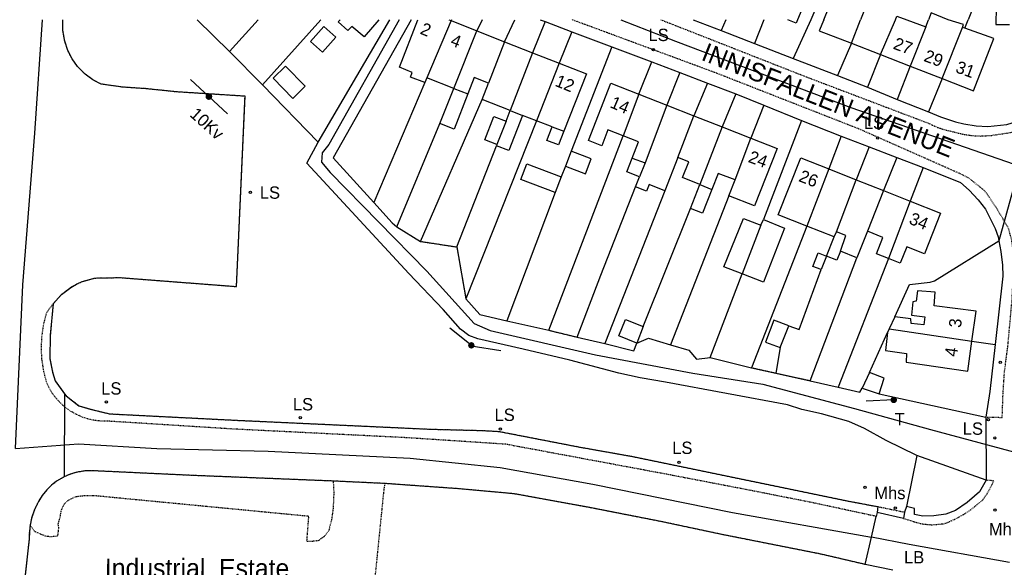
# Model space of a CAD drawing. Header units: metres. Extents: x 611948 to 1225781, y 656699 to 1316021.
# Tile 38 of 169: x 612201 to 612360, y 658155 to 658243. Entities that reach past the tile are written whole.
import ezdxf

# ---------------------------------------------------------------- set-up
doc = ezdxf.new("R2010")
doc.units = ezdxf.units.M
doc.linetypes.add('4696-16$0$PECK', pattern=[0.2, 0.1, -0.1])
for name, color, linetype in [('4696-11$0$BLD_INN_W', 253, 'Continuous'), ('4696-11$0$BLD_OTL_S', 253, 'Continuous'), ('4696-11$0$GEN_LIN_D', 253, 'Continuous'), ('4696-16$0$BLD_INN_W', 253, 'Continuous'), ('4696-16$0$BLD_OTL_S', 253, 'Continuous'), ('4696-16$0$GEN_LIN_D', 253, 'Continuous'), ('4696-16$0$GEN_PCK_D', 253, '4696-16$0$PECK'), ('4696-16$0$OTHER_SYM', 253, 'Continuous'), ('4696-16$0$POLE_SYMB', 253, 'Continuous'), ('4696-16$0$ROADS', 253, 'Continuous'), ('4696-16$0$ROADS_CTR', 253, 'Continuous'), ('4696-16$0$ROADS_PCK', 253, '4696-16$0$PECK'), ('4696-16$0$TEXT', 253, 'Continuous')]:
    doc.layers.add(name, color=color, linetype=linetype)
doc.styles.add('4696-16$0$STANDARD', font='txt')

# ---------------------------------------------------------------- blocks, each defined once
blk = doc.blocks.new('4696-11')
at = {"layer": '4696-11$0$BLD_INN_W', "flags": 128}
for points in [[(612337.795, 658245.637), (612336.868, 658243.251)], [(612342.519, 658243.251), (612342.747, 658243.842)]]:
    blk.add_lwpolyline(points, dxfattribs=at)
at = {"layer": '4696-11$0$BLD_OTL_S', "flags": 128}
for points in [[(612326.019, 658255.352), (612330.928, 658253.357), (612326.665, 658243.251)], [(612330.895, 658243.251), (612332.637, 658247.545), (612336.248, 658246.208)], [(612337.795, 658245.637), (612336.868, 658243.251)], [(612361.203, 658245.661), (612358.901, 658245.812), (612358.792, 658243.251)], [(612342.519, 658243.251), (612342.747, 658243.842)], [(612342.747, 658243.842), (612344.33, 658243.251)], [(612348.309, 658244.342), (612347.875, 658243.251)], [(612351.069, 658243.251), (612348.309, 658244.342)]]:
    blk.add_lwpolyline(points, dxfattribs=at)
at = {"layer": '4696-11$0$GEN_LIN_D', "flags": 128}
for points in [[(612336.216, 658260.001), (612335.303, 658258.437), (612328.797, 658243.251)], [(612358.819, 658254.55), (612354.282, 658243.251)]]:
    blk.add_lwpolyline(points, dxfattribs=at)
blk = doc.blocks.new('4696-16$0$13', base_point=(160450.170478, 242323.105036))
blk.add_circle((160450.170478, 242323.105036), 0.187958)
blk = doc.blocks.new('4696-16$0$37', base_point=(145.909475, 308.83511))
blk.add_line((145.962562, 308.791096), (150.424369, 308.791096))
at = {"const_width": 0.51646}
blk.add_lwpolyline([(145.704332, 308.791096, 1), (146.220792, 308.791096, 1)], format="xyb", close=True, dxfattribs=at)
blk = doc.blocks.new('4696-16$0$36', base_point=(144.988486, 310.919762))
blk.add_line((140.875383, 310.92339), (149.050238, 310.92339))
at = {"const_width": 0.539928}
blk.add_lwpolyline([(144.673376, 310.923808, 1), (145.213304, 310.923808, 1)], format="xyb", close=True, dxfattribs=at)
blk = doc.blocks.new('4696-16$0$30', base_point=(144.876269, 313.485642))
blk.add_line((144.905875, 313.497659), (149.765037, 313.497659))
blk = doc.blocks.new('4696-16')
at = {"layer": '4696-16$0$BLD_INN_W', "flags": 128}
for points in [[(612270.529, 658243.103), (612266.578, 658233.812)], [(612335.396, 658239.427), (612336.868, 658243.251)], [(612340.083, 658237.613), (612342.519, 658243.251)], [(612347.413, 658242.1), (612344.881, 658235.747)], [(612350.056, 658233.732), (612353.366, 658242.002)], [(612270.939, 658232.112), (612274.694, 658241.432)], [(612279.15, 658239.687), (612276.579, 658232.987)], [(612283.692, 658237.91), (612280.092, 658228.53)], [(612288.046, 658236.206), (612284.337, 658226.87)], [(612270.939, 658232.112), (612273.225, 658231.223)], [(612300.936, 658231.189), (612298.379, 658224.424)], [(612305.483, 658229.402), (612301.937, 658220.079)], [(612280.092, 658228.53), (612282.078, 658227.752)], [(612307.253, 658220.935), (612309.866, 658227.678)], [(612279.42, 658226.815), (612277.951, 658223.02)], [(612286.882, 658225.873), (612288.803, 658225.211)], [(612314.413, 658225.891), (612310.823, 658216.583)], [(612316.525, 658217.29), (612319.055, 658224.066)], [(612299.83, 658220.826), (612301.937, 658220.079)], [(612301.937, 658220.079), (612301.044, 658217.822)], [(612331.736, 658219.07), (612328.143, 658209.807)], [(612310.823, 658216.583), (612312.751, 658215.732)], [(612332.942, 658208.915), (612336.17, 658217.314)], [(612340.55, 658215.578), (612337.981, 658208.996)], [(612344.897, 658213.856), (612341.366, 658204.569)], [(612320.718, 658209.979), (612317.654, 658202.096)], [(612332.56, 658208.058), (612332.942, 658208.915)], [(612333.589, 658205.749), (612334.455, 658208.285), (612332.942, 658208.915)], [(612341.505, 658193.178), (612354.902, 658191.208)]]:
    blk.add_lwpolyline(points, dxfattribs=at)
at = {"layer": '4696-16$0$BLD_OTL_S', "flags": 128}
for points in [[(612247.748, 658239.714), (612249.907, 658242.132), (612251.821, 658240.421), (612249.664, 658238.004), (612247.748, 658239.714)], [(612258.782, 658243.251), (612256.408, 658240.502), (612254.423, 658242.143), (612253.778, 658241.491), (612252.196, 658242.88), (612252.528, 658243.251)], [(612266.257, 658233.062), (612263.94, 658233.948), (612264.184, 658234.673), (612262.16, 658235.574), (612265.107, 658243.251)], [(612270.529, 658243.103), (612266.578, 658233.812)], [(612270.161, 658243.251), (612270.529, 658243.103)], [(612270.529, 658243.103), (612274.694, 658241.432)], [(612326.665, 658243.251), (612326.438, 658242.695), (612325.057, 658243.251)], [(612330.895, 658243.251), (612330.172, 658241.47), (612335.396, 658239.427)], [(612335.396, 658239.427), (612336.868, 658243.251)], [(612340.083, 658237.613), (612342.519, 658243.251)], [(612344.33, 658243.251), (612347.413, 658242.1)], [(612347.413, 658242.1), (612344.881, 658235.747)], [(612347.413, 658242.1), (612347.875, 658243.251)], [(612350.056, 658233.732), (612353.366, 658242.002)], [(612350.056, 658233.732), (612355.148, 658231.75), (612358.472, 658240.181), (612353.758, 658241.862)], [(612353.366, 658242.002), (612353.524, 658242.463), (612351.069, 658243.251)], [(612353.758, 658241.862), (612353.366, 658242.002)], [(612358.792, 658243.251), (612358.777, 658242.496), (612360.996, 658242.461)], [(612270.939, 658232.112), (612274.694, 658241.432)], [(612274.694, 658241.432), (612279.15, 658239.687)], [(612279.15, 658239.687), (612276.579, 658232.987)], [(612279.15, 658239.687), (612283.692, 658237.91)], [(612335.396, 658239.427), (612340.083, 658237.613)], [(612283.692, 658237.91), (612280.092, 658228.53)], [(612283.692, 658237.91), (612288.046, 658236.206)], [(612340.083, 658237.613), (612344.881, 658235.747)], [(612241.687, 658233.763), (612244.869, 658230.503), (612246.875, 658232.461), (612243.694, 658235.722), (612241.687, 658233.763)], [(612288.046, 658236.206), (612284.337, 658226.87)], [(612288.046, 658236.206), (612292.433, 658234.489), (612288.803, 658225.211)], [(612344.881, 658235.747), (612350.056, 658233.732)], [(612266.578, 658233.812), (612266.257, 658233.062)], [(612270.939, 658232.112), (612266.578, 658233.812)], [(612276.579, 658232.987), (612274.269, 658233.891), (612273.225, 658231.223)], [(612275.533, 658230.314), (612276.579, 658232.987)], [(612298.379, 658224.424), (612295.917, 658225.392), (612294.913, 658222.839), (612292.756, 658223.686), (612296.406, 658232.97), (612300.936, 658231.189)], [(612268.713, 658226.423), (612270.939, 658232.112)], [(612273.225, 658231.223), (612270.997, 658225.529), (612268.713, 658226.423)], [(612300.936, 658231.189), (612298.379, 658224.424)], [(612300.936, 658231.189), (612305.483, 658229.402)], [(612280.092, 658228.53), (612275.533, 658230.314)], [(612305.483, 658229.402), (612301.937, 658220.079)], [(612305.483, 658229.402), (612309.866, 658227.678)], [(612277.951, 658223.02), (612275.959, 658223.797), (612277.442, 658227.589), (612279.42, 658226.815)], [(612282.078, 658227.752), (612279.851, 658222.065), (612277.886, 658222.832)], [(612279.42, 658226.815), (612280.092, 658228.53)], [(612284.337, 658226.87), (612282.078, 658227.752)], [(612307.253, 658220.935), (612309.866, 658227.678)], [(612309.866, 658227.678), (612314.413, 658225.891)], [(612279.42, 658226.815), (612277.951, 658223.02)], [(612286.882, 658225.873), (612284.337, 658226.87)], [(612288.803, 658225.211), (612287.925, 658222.97), (612286.037, 658223.709), (612286.882, 658225.873)], [(612314.413, 658225.891), (612310.823, 658216.583)], [(612314.413, 658225.891), (612319.055, 658224.066)], [(612299.83, 658220.826), (612300.86, 658223.448), (612298.379, 658224.424)], [(612277.951, 658223.02), (612277.886, 658222.832)], [(612319.055, 658224.066), (612323.334, 658222.384), (612319.683, 658213.1), (612315.521, 658214.735)], [(612316.525, 658217.29), (612319.055, 658224.066)], [(612289.98, 658221.936), (612289.034, 658219.535)], [(612289.034, 658219.535), (612292.29, 658218.293), (612293.208, 658220.709), (612289.98, 658221.936)], [(612287.388, 658215.273), (612281.837, 658217.391), (612282.8, 658219.917), (612288.358, 658217.781)], [(612301.044, 658217.822), (612298.969, 658218.637), (612299.83, 658220.826)], [(612301.937, 658220.079), (612301.044, 658217.822)], [(612307.253, 658220.935), (612305.134, 658215.545)], [(612310.823, 658216.583), (612308.01, 658217.689), (612309.014, 658220.243), (612307.253, 658220.935)], [(612328.143, 658209.807), (612323.526, 658211.637), (612327.184, 658220.873), (612331.736, 658219.07)], [(612288.358, 658217.781), (612287.388, 658215.273)], [(612300.404, 658216.192), (612301.044, 658217.822)], [(612316.525, 658217.29), (612313.787, 658218.366), (612312.751, 658215.732)], [(612331.736, 658219.07), (612328.143, 658209.807)], [(612331.736, 658219.07), (612336.17, 658217.314)], [(612305.134, 658215.545), (612302.594, 658216.544), (612302.181, 658215.493), (612300.404, 658216.192)], [(612309.295, 658212.697), (612310.823, 658216.583)], [(612315.521, 658214.735), (612316.525, 658217.29)], [(612332.942, 658208.915), (612336.17, 658217.314)], [(612336.17, 658217.314), (612340.55, 658215.578)], [(612312.751, 658215.732), (612311.255, 658211.926), (612309.295, 658212.697)], [(612340.55, 658215.578), (612337.981, 658208.996)], [(612340.55, 658215.578), (612344.897, 658213.856)], [(612344.897, 658213.856), (612341.366, 658204.569)], [(612344.897, 658213.856), (612349.832, 658211.902), (612347.229, 658205.333), (612344.359, 658206.47), (612343.302, 658203.802), (612341.366, 658204.569)], [(612317.654, 658202.096), (612314.706, 658203.241), (612317.917, 658211.065), (612320.718, 658209.979)], [(612321.121, 658210.867), (612324.548, 658209.513), (612321.137, 658200.744), (612317.654, 658202.096)], [(612320.718, 658209.979), (612317.654, 658202.096)], [(612320.718, 658209.979), (612321.121, 658210.867)], [(612332.56, 658208.058), (612328.143, 658209.807)], [(612332.56, 658208.058), (612332.942, 658208.915)], [(612337.981, 658208.996), (612336.274, 658204.686)], [(612341.366, 658204.569), (612339.435, 658205.334), (612340.492, 658208.002), (612337.981, 658208.996)], [(612331.336, 658204.967), (612332.56, 658208.058)], [(612330.464, 658202.768), (612329.138, 658203.294), (612330.009, 658205.492), (612331.336, 658204.967)], [(612333.589, 658205.749), (612333.015, 658204.301), (612331.336, 658204.967)], [(612336.274, 658204.686), (612333.589, 658205.749)], [(612331.336, 658204.967), (612330.464, 658202.768)], [(612354.902, 658191.208), (612355.578, 658196.069), (612348.799, 658196.898), (612348.936, 658199.141), (612346.072, 658199.346), (612345.844, 658197.641), (612345.305, 658197.571), (612345.107, 658195.406), (612347.253, 658195.107), (612347.118, 658193.805), (612345.034, 658194.025), (612344.998, 658194.824), (612342.411, 658195.114)], [(612300.583, 658190.866), (612297.675, 658192.024), (612298.746, 658194.716), (612301.654, 658193.557)], [(612325.255, 658193.642), (612322.797, 658194.575), (612321.445, 658191.027), (612323.842, 658190.174)], [(612342.411, 658195.114), (612341.505, 658193.178)], [(612301.654, 658193.557), (612300.583, 658190.866)], [(612323.842, 658190.174), (612325.255, 658193.642)], [(612341.24, 658192.611), (612340.917, 658189.684), (612344.287, 658189.209), (612344.234, 658187.807), (612354.225, 658186.34), (612354.902, 658191.208)], [(612341.505, 658193.178), (612341.24, 658192.611)], [(612341.505, 658193.178), (612354.902, 658191.208)], [(612338.325, 658186.092), (612337.134, 658183.549)], [(612339.892, 658182.682), (612340.683, 658185.218), (612338.325, 658186.092)], [(612337.134, 658183.549), (612339.892, 658182.682)]]:
    blk.add_lwpolyline(points, dxfattribs=at)
at = {"layer": '4696-16$0$GEN_LIN_D', "flags": 128}
for points in [[(612234.63, 658238.083), (612229.367, 658243.251)], [(612234.63, 658238.083), (612239.276, 658243.251)], [(612239.937, 658232.685), (612249.399, 658243.251)], [(612248.978, 658223.417), (612260.576, 658243.251)], [(612264.045, 658243.251), (612251.387, 658220.902), (612257.97, 658213.648)], [(612270.592, 658243.251), (612270.529, 658243.103)], [(612275.573, 658243.251), (612274.694, 658241.432)], [(612279.15, 658239.687), (612280.835, 658243.251)], [(612285.741, 658242.944), (612283.692, 658237.91)], [(612284.923, 658243.251), (612285.741, 658242.944)], [(612285.741, 658242.944), (612290.1, 658241.307)], [(612309.72, 658243.251), (612314.287, 658241.486)], [(612315.038, 658243.251), (612314.287, 658241.486)], [(612321.198, 658243.251), (612319.649, 658239.415)], [(612328.797, 658243.251), (612325.964, 658236.975)], [(612353.758, 658241.862), (612354.282, 658243.251)], [(612290.1, 658241.307), (612288.046, 658236.206)], [(612290.1, 658241.307), (612296.573, 658238.874)], [(612314.287, 658241.486), (612319.649, 658239.415)], [(612296.573, 658238.874), (612289.98, 658221.936)], [(612296.573, 658238.874), (612303.042, 658236.445)], [(612319.649, 658239.415), (612325.964, 658236.975)], [(612335.396, 658239.427), (612333.133, 658234.206)], [(612239.937, 658232.685), (612234.63, 658238.083)], [(612325.964, 658236.975), (612333.133, 658234.206)], [(612340.083, 658237.613), (612337.971, 658232.299)], [(612300.936, 658231.189), (612303.042, 658236.445)], [(612303.042, 658236.445), (612307.597, 658234.693)], [(612344.881, 658235.747), (612342.791, 658230.332)], [(612307.597, 658234.693), (612305.483, 658229.402)], [(612307.597, 658234.693), (612312.051, 658232.998)], [(612333.133, 658234.206), (612337.971, 658232.299)], [(612350.056, 658233.732), (612347.891, 658228.329)], [(612248.978, 658223.417), (612239.937, 658232.685)], [(612266.257, 658233.062), (612257.97, 658213.648)], [(612312.051, 658232.998), (612309.866, 658227.678)], [(612312.051, 658232.998), (612316.626, 658231.246)], [(612337.971, 658232.299), (612342.791, 658230.332)], [(612316.626, 658231.246), (612314.413, 658225.891)], [(612316.626, 658231.246), (612321.162, 658229.433)], [(612265.573, 658207.352), (612275.533, 658230.314)], [(612321.162, 658229.433), (612319.055, 658224.066)], [(612321.162, 658229.433), (612327.313, 658226.932)], [(612342.791, 658230.332), (612347.891, 658228.329)], [(612347.891, 658228.329), (612349.827, 658227.546), (612352.223, 658226.733), (612353.571, 658226.379), (612355.598, 658226.038), (612357.48, 658225.935), (612360.554, 658226.294), (612363.14, 658227.084), (612364.925, 658227.878)], [(612261.727, 658209.698), (612268.713, 658226.423)], [(612284.337, 658226.87), (612272.915, 658198.052)], [(612327.313, 658226.932), (612321.121, 658210.867)], [(612327.313, 658226.932), (612333.703, 658224.394)], [(612286.358, 658192.95), (612298.379, 658224.424)], [(612333.703, 658224.394), (612331.736, 658219.07)], [(612333.703, 658224.394), (612338.238, 658222.661)], [(612345.967, 658172.676), (612341.018, 658175.122), (612337.499, 658177.054), (612334.937, 658178.185), (612330.511, 658179.44), (612327.318, 658180.098), (612325.002, 658180.854), (612305.265, 658184.553), (612301.131, 658185.234), (612297.675, 658185.988), (612289.733, 658188.094), (612282.175, 658189.909), (612274.821, 658191.546), (612273.37, 658192.118), (612272.051, 658193.113), (612269.208, 658196.299), (612263.674, 658202.134), (612247.163, 658220), (612248.978, 658223.417)], [(612271.433, 658206.445), (612277.886, 658222.832)], [(612338.238, 658222.661), (612336.17, 658217.314)], [(612338.238, 658222.661), (612342.732, 658220.948)], [(612342.732, 658220.948), (612340.55, 658215.578)], [(612342.732, 658220.948), (612347.005, 658219.33)], [(612289.034, 658219.535), (612288.358, 658217.781)], [(612347.005, 658219.33), (612344.897, 658213.856)], [(612347.005, 658219.33), (612353.054, 658216.866), (612354.439, 658215.633), (612355.928, 658214.101), (612357.099, 658212.563), (612358.679, 658209.452), (612359.147, 658208.063), (612359.239, 658207.423)], [(612290.961, 658191.838), (612294.788, 658201.875), (612300.404, 658216.192)], [(612287.388, 658215.273), (612279.526, 658194.459)], [(612305.134, 658215.545), (612295.402, 658190.784)], [(612315.521, 658214.735), (612306.048, 658190.608)], [(612257.97, 658213.648), (612260.954, 658210.324), (612261.727, 658209.698)], [(612301.654, 658193.557), (612309.295, 658212.697)], [(612328.143, 658209.807), (612319.204, 658186.883)], [(612261.727, 658209.698), (612265.573, 658207.352)], [(612342.411, 658195.114), (612344.771, 658200.361), (612348.145, 658200.726), (612348.861, 658200.96), (612359.239, 658207.423)], [(612359.239, 658207.423), (612359.573, 658205.689), (612359.836, 658203.475), (612359.89, 658201.694), (612358.663, 658190.667)], [(612328.707, 658184.787), (612336.274, 658204.686)], [(612341.366, 658204.569), (612333.249, 658183.714)], [(612312.491, 658188.514), (612317.654, 658202.096)], [(612325.255, 658193.642), (612326.887, 658193.054), (612330.464, 658202.768)], [(612272.915, 658198.052), (612275.145, 658195.495), (612279.526, 658194.459)], [(612279.526, 658194.459), (612286.358, 658192.95)], [(612338.325, 658186.092), (612341.24, 658192.611)], [(612290.961, 658191.838), (612295.402, 658190.784)], [(612295.402, 658190.784), (612300.126, 658189.635), (612300.583, 658190.866)], [(612300.583, 658190.866), (612302.507, 658191.662), (612306.048, 658190.608)], [(612354.902, 658191.208), (612358.663, 658190.667)], [(612358.663, 658190.667), (612357.83, 658183.029), (612357.169, 658178.895)], [(612306.048, 658190.608), (612309.026, 658189.748), (612310.275, 658188.251), (612312.491, 658188.514)], [(612323.842, 658190.174), (612323.132, 658186.016)], [(612312.491, 658188.514), (612319.204, 658186.883)], [(612328.707, 658184.787), (612333.249, 658183.714)], [(612333.249, 658183.714), (612336.747, 658182.901), (612337.134, 658183.549)], [(612339.892, 658182.682), (612357.169, 658178.895)], [(612345.967, 658172.676), (612344.286, 658164.401)], [(612357.227, 658168.673), (612345.967, 658172.676)], [(612357.227, 658168.673), (612356.123, 658166.791), (612355.338, 658166.056), (612354.116, 658165.072), (612352.26, 658163.775), (612350.652, 658163.164), (612348.737, 658162.887), (612346.976, 658162.853), (612345.572, 658163.106), (612345.573, 658164.106), (612344.286, 658164.401)], [(612339.684, 658164.382), (612339.544, 658163.409)], [(612344.286, 658164.401), (612344, 658163.495)], [(612338.617, 658159.439), (612339.376, 658162.806)], [(612339.544, 658163.409), (612339.376, 658162.806)], [(612343.843, 658162.472), (612339.544, 658163.409)], [(612344, 658163.495), (612343.843, 658162.472)], [(612337.62, 658155.014), (612338.617, 658159.439)], [(612342.064, 658154.106), (612337.62, 658155.014)]]:
    blk.add_lwpolyline(points, dxfattribs=at)
at = {"layer": '4696-16$0$GEN_PCK_D', "flags": 128}
for points in [[(612206.019, 658197.217), (612207.383, 658198.745), (612208.898, 658199.902), (612209.802, 658200.416), (612210.753, 658200.841), (612212.753, 658201.409), (612216.833, 658201.488), (612235.747, 658200.034), (612237.131, 658230.849), (612226.014, 658231.555), (612221.043, 658232.079), (612217.277, 658232.326), (612213.806, 658232.819), (612212.456, 658233.521), (612211.225, 658234.416), (612209.976, 658235.678), (612209.093, 658236.918), (612208.405, 658238.275), (612207.906, 658239.79), (612207.625, 658241.509), (612207.624, 658243.251)], [(612265.573, 658207.352), (612271.433, 658206.445)], [(612271.433, 658206.445), (612272.915, 658198.052)], [(612206.019, 658197.217), (612205.571, 658192.175), (612205.481, 658188.354), (612205.947, 658186.175), (612206.351, 658184.775), (612207.893, 658182.656)], [(612286.358, 658192.95), (612290.961, 658191.838)], [(612319.204, 658186.883), (612323.132, 658186.016)], [(612323.132, 658186.016), (612328.707, 658184.787)], [(612207.893, 658182.656), (612208.139, 658182.319), (612210.223, 658180.724), (612212.026, 658180.188), (612215.189, 658179.416), (612235.8, 658178.371), (612267.115, 658176.935), (612275.639, 658176.717), (612278.3, 658176.564), (612291.432, 658174.018), (612299.74, 658172.539), (612334.952, 658165.271), (612339.684, 658164.382)], [(612251.407, 658168.526), (612228.721, 658169.428), (612212.225, 658170.206), (612211.173, 658170.166), (612209.789, 658169.935), (612208.782, 658169.63), (612207.813, 658169.217)], [(612207.813, 658169.217), (612206.603, 658168.507), (612205.771, 658167.863), (612204.997, 658167.098), (612204.277, 658166.186), (612203.652, 658165.207), (612203.016, 658163.902), (612202.549, 658162.527), (612202.304, 658161.391)], [(612251.407, 658168.526), (612251.505, 658166.645), (612251.405, 658164.205), (612251.126, 658162.126), (612250.666, 658160.466), (612250.006, 658159.586), (612248.987, 658158.867), (612248.227, 658158.767), (612247.147, 658158.747), (612247.467, 658162.806), (612212.757, 658166.142), (612211.277, 658166.162), (612209.537, 658165.941), (612208.298, 658165.281), (612207.878, 658164.841), (612207.598, 658164.402), (612207.278, 658163.662), (612207.139, 658162.743), (612206.799, 658161.583), (612206.899, 658160.963), (612206.739, 658159.584), (612205.619, 658159.504), (612204.939, 658159.564), (612203.979, 658159.922), (612203.04, 658160.362), (612202.304, 658161.391)], [(612259.765, 658168.127), (612251.407, 658168.526)], [(612259.765, 658168.127), (612259.623, 658167.266), (612257.086, 658142.292), (612206.36, 658146.867), (612206.3, 658151.585)], [(612337.62, 658155.014), (612330.494, 658156.676), (612314.378, 658159.874), (612304.51, 658161.969), (612292.719, 658164.278), (612280.669, 658166.467), (612271.703, 658167.283), (612259.765, 658168.127)], [(612339.684, 658164.382), (612344, 658163.495)], [(612202.304, 658161.391), (612202.176, 658160.264), (612202.158, 658159.194), (612201.271, 658151.326)]]:
    blk.add_lwpolyline(points, dxfattribs=at)
at = {"layer": '4696-16$0$ROADS', "flags": 128}
for points in [[(612206.019, 658197.217), (612207.383, 658198.745), (612208.898, 658199.902), (612209.802, 658200.416), (612210.753, 658200.841), (612212.753, 658201.409), (612216.833, 658201.488), (612235.747, 658200.034), (612237.131, 658230.849), (612226.014, 658231.555), (612221.043, 658232.079), (612217.277, 658232.326), (612213.806, 658232.819), (612212.456, 658233.521), (612211.225, 658234.416), (612209.976, 658235.678), (612209.093, 658236.918), (612208.405, 658238.275), (612207.906, 658239.79), (612207.625, 658241.509), (612207.624, 658243.251)], [(612248.978, 658223.417), (612260.576, 658243.251)], [(612264.045, 658243.251), (612251.387, 658220.902), (612257.97, 658213.648)], [(612284.923, 658243.251), (612285.741, 658242.944)], [(612285.741, 658242.944), (612290.1, 658241.307)], [(612309.72, 658243.251), (612314.287, 658241.486)], [(612290.1, 658241.307), (612296.573, 658238.874)], [(612314.287, 658241.486), (612319.649, 658239.415)], [(612296.573, 658238.874), (612303.042, 658236.445)], [(612319.649, 658239.415), (612325.964, 658236.975)], [(612325.964, 658236.975), (612333.133, 658234.206)], [(612303.042, 658236.445), (612307.597, 658234.693)], [(612307.597, 658234.693), (612312.051, 658232.998)], [(612333.133, 658234.206), (612337.971, 658232.299)], [(612312.051, 658232.998), (612316.626, 658231.246)], [(612337.971, 658232.299), (612342.791, 658230.332)], [(612316.626, 658231.246), (612321.162, 658229.433)], [(612321.162, 658229.433), (612327.313, 658226.932)], [(612342.791, 658230.332), (612347.891, 658228.329)], [(612347.891, 658228.329), (612349.827, 658227.546), (612352.223, 658226.733), (612353.571, 658226.379), (612355.598, 658226.038), (612357.48, 658225.935), (612360.554, 658226.294), (612363.14, 658227.084), (612364.925, 658227.878)], [(612364.925, 658227.878), (612359.239, 658207.423)], [(612364.925, 658227.878), (612359.239, 658207.423)], [(612327.313, 658226.932), (612333.703, 658224.394)], [(612333.703, 658224.394), (612338.238, 658222.661)], [(612345.967, 658172.676), (612341.018, 658175.122), (612337.499, 658177.054), (612334.937, 658178.185), (612330.511, 658179.44), (612327.318, 658180.098), (612325.002, 658180.854), (612305.265, 658184.553), (612301.131, 658185.234), (612297.675, 658185.988), (612289.733, 658188.094), (612282.175, 658189.909), (612274.821, 658191.546), (612273.37, 658192.118), (612272.051, 658193.113), (612269.208, 658196.299), (612263.674, 658202.134), (612247.163, 658220), (612248.978, 658223.417)], [(612338.238, 658222.661), (612342.732, 658220.948)], [(612342.732, 658220.948), (612347.005, 658219.33)], [(612347.005, 658219.33), (612353.054, 658216.866), (612354.439, 658215.633), (612355.928, 658214.101), (612357.099, 658212.563), (612358.679, 658209.452), (612359.147, 658208.063), (612359.239, 658207.423)], [(612257.97, 658213.648), (612260.954, 658210.324), (612261.727, 658209.698)], [(612261.727, 658209.698), (612265.573, 658207.352)], [(612265.573, 658207.352), (612271.433, 658206.445)], [(612359.239, 658207.423), (612359.573, 658205.689), (612359.836, 658203.475), (612359.89, 658201.694), (612358.663, 658190.667)], [(612271.433, 658206.445), (612272.915, 658198.052)], [(612206.019, 658197.217), (612205.571, 658192.175), (612205.481, 658188.354), (612205.947, 658186.175), (612206.351, 658184.775), (612207.893, 658182.656)], [(612272.915, 658198.052), (612275.145, 658195.495), (612279.526, 658194.459)], [(612279.526, 658194.459), (612286.358, 658192.95)], [(612286.358, 658192.95), (612290.961, 658191.838)], [(612290.961, 658191.838), (612295.402, 658190.784)], [(612295.402, 658190.784), (612300.126, 658189.635), (612300.583, 658190.866)], [(612300.583, 658190.866), (612302.507, 658191.662), (612306.048, 658190.608)], [(612358.663, 658190.667), (612357.83, 658183.029), (612357.169, 658178.895)], [(612306.048, 658190.608), (612309.026, 658189.748), (612310.275, 658188.251), (612312.491, 658188.514)], [(612312.491, 658188.514), (612319.204, 658186.883)], [(612319.204, 658186.883), (612323.132, 658186.016)], [(612323.132, 658186.016), (612328.707, 658184.787)], [(612328.707, 658184.787), (612333.249, 658183.714)], [(612333.249, 658183.714), (612336.747, 658182.901), (612337.134, 658183.549)], [(612337.134, 658183.549), (612339.892, 658182.682)], [(612339.892, 658182.682), (612357.169, 658178.895)], [(612207.893, 658182.656), (612207.813, 658169.217)], [(612207.893, 658182.656), (612208.139, 658182.319), (612210.223, 658180.724), (612212.026, 658180.188), (612215.189, 658179.416), (612235.8, 658178.371), (612267.115, 658176.935), (612275.639, 658176.717), (612278.3, 658176.564), (612291.432, 658174.018), (612299.74, 658172.539), (612334.952, 658165.271), (612339.684, 658164.382)], [(612357.169, 658178.895), (612357.227, 658168.673)], [(612357.169, 658178.895), (612357.227, 658168.673)], [(612357.227, 658168.673), (612345.967, 658172.676)], [(612251.407, 658168.526), (612228.721, 658169.428), (612212.225, 658170.206), (612211.173, 658170.166), (612209.789, 658169.935), (612208.782, 658169.63), (612207.813, 658169.217)], [(612207.813, 658169.217), (612206.603, 658168.507), (612205.771, 658167.863), (612204.997, 658167.098), (612204.277, 658166.186), (612203.652, 658165.207), (612203.016, 658163.902), (612202.549, 658162.527), (612202.304, 658161.391)], [(612259.765, 658168.127), (612251.407, 658168.526)], [(612357.227, 658168.673), (612356.123, 658166.791), (612355.338, 658166.056), (612354.116, 658165.072), (612352.26, 658163.775), (612350.652, 658163.164), (612348.737, 658162.887), (612346.976, 658162.853), (612345.572, 658163.106), (612345.573, 658164.106), (612344.286, 658164.401)], [(612337.62, 658155.014), (612330.494, 658156.676), (612314.378, 658159.874), (612304.51, 658161.969), (612292.719, 658164.278), (612280.669, 658166.467), (612271.703, 658167.283), (612259.765, 658168.127)], [(612339.684, 658164.382), (612339.544, 658163.409)], [(612344.286, 658164.401), (612344, 658163.495)], [(612338.617, 658159.439), (612339.376, 658162.806)], [(612338.617, 658159.439), (612339.376, 658162.806)], [(612339.544, 658163.409), (612339.376, 658162.806)], [(612339.544, 658163.409), (612339.376, 658162.806)], [(612343.843, 658162.472), (612339.544, 658163.409)], [(612344, 658163.495), (612343.843, 658162.472)], [(612202.304, 658161.391), (612202.176, 658160.264), (612202.158, 658159.194), (612201.271, 658151.326)], [(612337.62, 658155.014), (612338.617, 658159.439)], [(612337.62, 658155.014), (612338.617, 658159.439)], [(612342.064, 658154.106), (612337.62, 658155.014)]]:
    blk.add_lwpolyline(points, dxfattribs=at)
at = {"layer": '4696-16$0$ROADS_CTR', "flags": 128}
for points in [[(612199.961, 658173.818), (612201.137, 658200.316), (612203.056, 658224.865), (612204.302, 658243.251)], [(612262.094, 658243.251), (612250.7, 658223.033), (612249.647, 658221.669), (612249.513, 658220.169), (612250.918, 658218.516), (612266.577, 658202.546), (612274.227, 658194.02), (612276.851, 658192.911), (612293.9, 658188.961), (612309.664, 658186.005), (612321.047, 658184.213), (612335.857, 658180.294), (612348.185, 658176.864), (612362.451, 658173.072)], [(612298.024, 658243.251), (612306.888, 658239.791), (612335.29, 658229.044), (612361.772, 658219.833), (612369.832, 658216.763)], [(612199.961, 658173.818), (612210.169, 658174.544), (612222.834, 658173.776), (612240.873, 658173.392), (612263.902, 658172.242), (612278.486, 658170.733), (612293.455, 658168.019), (612316.099, 658163.413), (612338.617, 658159.439)], [(612361.004, 658155.353), (612344.717, 658158.232), (612338.617, 658159.439)]]:
    blk.add_lwpolyline(points, dxfattribs=at)
at = {"layer": '4696-16$0$ROADS_PCK', "flags": 128}
for points in [[(612357.169, 658178.895), (612359.818, 658178.839), (612359.953, 658182.839), (612360.186, 658186.267), (612360.724, 658190.363), (612361.413, 658197.986), (612361.696, 658203.397), (612361.659, 658205.319), (612361.352, 658207.54), (612360.866, 658209.399), (612358.933, 658212.677), (612357.03, 658215.486), (612354.457, 658217.562), (612353.159, 658218.23), (612336.302, 658225.672), (612313.181, 658234.717), (612290.095, 658243.251)], [(612304.48, 658243.251), (612328.336, 658233.89), (612347.84, 658226.491), (612349.324, 658225.809), (612350.322, 658225.483), (612353.46, 658224.707), (612354.891, 658224.487), (612356.337, 658224.411), (612358.072, 658224.513), (612361.176, 658224.983), (612363.846, 658225.583), (612366.144, 658226.254), (612369.069, 658227.76), (612372.04, 658229.656), (612373.176, 658230.492), (612376.199, 658233.784), (612381.008, 658240.122), (612383.178, 658243.251)], [(612339.376, 658162.806), (612328.889, 658165.064), (612317.985, 658167.214), (612305.514, 658169.614), (612279.352, 658174.489), (612263.348, 658175.54), (612235.052, 658176.954), (612214.922, 658178.225), (612213.865, 658178.226), (612212.813, 658178.336), (612211.778, 658178.555), (612210.772, 658178.878), (612209.492, 658179.468), (612208.591, 658180.023), (612207.489, 658180.902), (612206.519, 658181.923), (612205.888, 658182.772), (612205.348, 658183.681), (612204.942, 658184.636), (612204.53, 658186.256), (612204.225, 658188.238), (612204.131, 658189.907), (612204.212, 658191.911), (612204.502, 658193.896), (612204.998, 658195.839), (612206.019, 658197.217)], [(612343.843, 658162.472), (612346.176, 658161.75), (612347.021, 658161.566), (612348.455, 658161.436), (612350.46, 658161.628), (612352.017, 658162.287), (612353.417, 658163.033), (612354.747, 658163.897), (612356.706, 658165.507), (612357.385, 658166.506), (612358.091, 658167.771), (612358.438, 658168.558), (612357.227, 658168.673)]]:
    blk.add_lwpolyline(points, dxfattribs=at)
at = {"layer": '4696-16$0$OTHER_SYM'}
for p in [(612359.5, 658187.742), (612358.615, 658175.522), (612337.587, 658167.499), (612342.478, 658164.151), (612358.642, 658163.819)]:
    blk.add_blockref('4696-16$0$13', p, dxfattribs=at)
at = {"layer": '4696-16$0$POLE_SYMB'}
for p in [(612303.305, 658238.414), (612339.637, 658224.106), (612238.001, 658215.271), (612214.663, 658181.336), (612246.082, 658178.799), (612357.578, 658178.466), (612278.499, 658176.945), (612307.445, 658171.58)]:
    blk.add_blockref('4696-16$0$13', p, dxfattribs=at)
for name, p, rotation in [('4696-16$0$36', (612231.299, 658230.772), 316.9630000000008), ('4696-16$0$37', (612273.806, 658190.443), 141.6430000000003), ('4696-16$0$30', (612273.746, 658190.417), 350.8950000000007), ('4696-16$0$37', (612342.295, 658181.621), 182.5940000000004)]:
    blk.add_blockref(name, p, dxfattribs=dict(at, rotation=rotation))
at = {"layer": '4696-16$0$BLD_OTL_S', "style": '4696-16$0$STANDARD'}
for s, rotation, p in [('2', -22.4, (612265.362, 658241.018)), ('4', -21.3, (612270.26, 658239.152)), ('27', -20.4, (612342.009, 658238.587)), ('29', -20.7, (612346.963, 658236.604)), ('31', -20, (612352.115, 658234.776)), ('12', -22.2, (612287.211, 658232.577)), ('14', -23.2, (612296.122, 658229.109)), ('24', -20.5, (612318.52, 658220.239)), ('26', -21.5, (612326.702, 658217.137)), ('34', -22.7, (612344.559, 658210.28)), ('3', 84.80002, (612353.134, 658193.292)), ('4', 82.40002, (612352.463, 658188.576))]:
    blk.add_text(s, height=2, rotation=rotation, dxfattribs=at).set_placement(p)
at = {"layer": '4696-16$0$OTHER_SYM', "style": '4696-16$0$STANDARD'}
for s, p in [('Mhs', (612339.084, 658165.6)), ('Mhs', (612357.64, 658159.758)), ('LB', (612343.903, 658155.191))]:
    blk.add_text(s, height=2, rotation=-0.1, dxfattribs=at).set_placement(p)
at = {"layer": '4696-16$0$POLE_SYMB', "style": '4696-16$0$STANDARD'}
for s, rotation, p in [('LS', -0.1, (612302.5, 658239.793)), ('10Kv', -42.00001, (612228.031, 658227.723)), ('LS', -0.1, (612337.404, 658225.536)), ('LS', -0.1, (612239.525, 658214.255)), ('LS', -0.1, (612213.82, 658182.534)), ('LS', -0.1, (612244.879, 658179.976)), ('LS', -0.1, (612277.555, 658178.262)), ('T', -0.1, (612342.376, 658177.56)), ('LS', -0.1, (612353.423, 658176.028)), ('LS', -0.1, (612306.341, 658172.917))]:
    blk.add_text(s, height=2, rotation=rotation, dxfattribs=at).set_placement(p)
at = {"layer": '4696-16$0$ROADS', "style": '4696-16$0$STANDARD'}
blk.add_text('INNISFALLEN AVENUE', height=3, rotation=-21.5, dxfattribs=at).set_placement((612310.874, 658236.791))
blk.add_text('INNISFALLEN AVENUE', height=3, rotation=-21.5, dxfattribs=at).set_placement((612310.874, 658236.791))
at = {"layer": '4696-16$0$TEXT', "style": '4696-16$0$STANDARD'}
blk.add_text('Industrial  Estate', height=3, rotation=-0.1, dxfattribs=at).set_placement((612214.413, 658152.957))
blk = doc.blocks.new('OS Mapping')
for name in ['4696-11', '4696-16']:
    blk.add_blockref(name, (0, 0))

msp = doc.modelspace()

# ---------------------------------------------------------------- block references
msp.add_blockref('OS Mapping', (0, 0))

doc.saveas('drawing.dxf')
